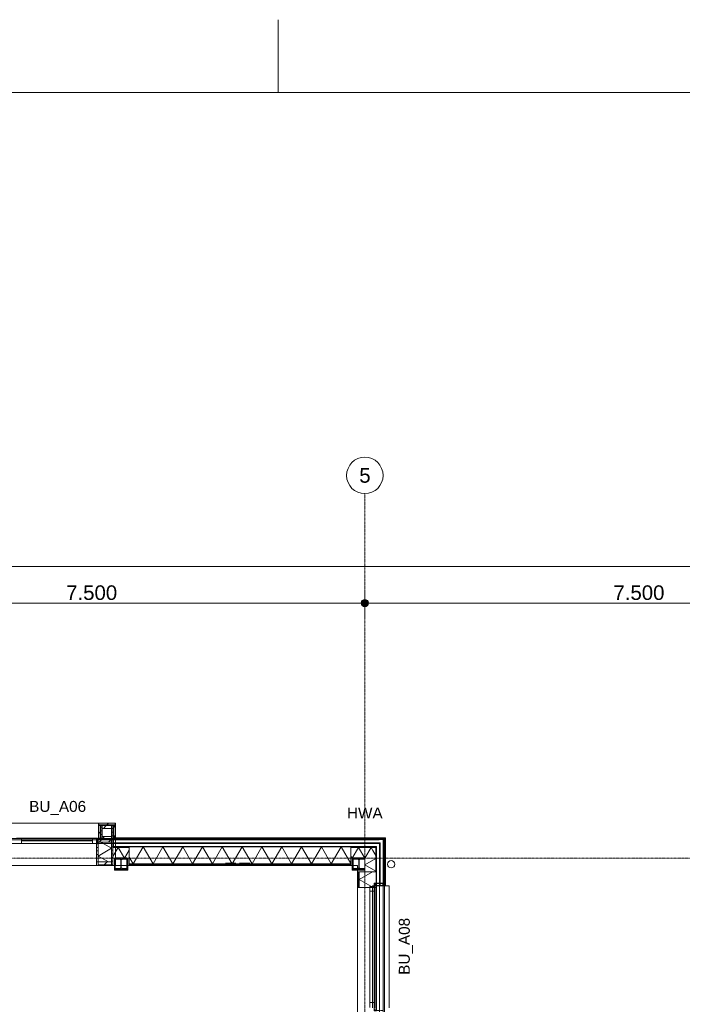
# Model space of a CAD drawing. Extents: x 0 to 92550, y 0 to 59400.
# Tile 83 of 87: x 38509 to 47590, y 45898 to 59400. Entities that reach past the tile are written whole.
import ezdxf
from ezdxf.xclip import XClip

# ---------------------------------------------------------------- set-up
doc = ezdxf.new("R2010")
doc.units = 0
doc.header["$MEASUREMENT"] = 0
doc.header["$XCLIPFRAME"] = 0
for name, pattern in [('Streep-punt fijn', [1251.000023, 626.000023, -312.5, 0, -312.5]), ('Streeplijn ultrafijn', [117.37, 78.119999, -39.250001]), ('Wipeout_Contour', [100000, 0, -100000])]:
    doc.linetypes.add(name, pattern=pattern)
for name, color, linetype in [('ZZ 21 Buitenwand spouwblad baksteen', 7, 'Continuous'), ('ZZ 21 Buitenwand spouwblad hsb', 7, 'Continuous'), ('ZZ 21 Buitenwand spouwisolatie', 7, 'Continuous'), ('ZZ 28 HDC staalconstructies', 7, 'Continuous'), ('ZZ 31 Waterslagen', 7, 'Continuous'), ('ZZ 31 Zonwering', 7, 'Continuous'), ('ZZ 41 Buitenwandafwerking gevelhout', 7, 'Continuous'), ('ZZ 41 Buitenwandbekleding metaal', 7, 'Continuous'), ('ZZ 42 Aftimmerwerk algemeen', 7, 'Continuous'), ('ZZ 52 Hemelwaterafvoeren', 7, 'Continuous'), ('ZZ 72 Vaste inrichting', 7, 'Continuous'), ('ZZ A Stramien', 7, 'Continuous'), ('ZZ Info_tekst Algemeen', 7, 'Continuous'), ('ZZ Maatvoering 1_ 50_100', 7, 'Continuous'), ('ZZ Zone Gebruiksruimten', 7, 'Continuous')]:
    doc.layers.add(name, color=color, linetype=linetype)
doc.styles.add('GENERATED_STYLE_1', font='arial.ttf')
pattern_1 = [(45, (5738.87, 6500), (-63.63961, 63.63961), [])]
pattern_2 = [(45, (5738.87, 6500), (-159.099, 159.099), []), (45, (5685.83, 6553.03), (-159.099, 159.099), [])]

# ---------------------------------------------------------------- blocks, each defined once
blk = doc.blocks.new('*X45')
at = {"layer": 'ZZ 21 Buitenwand spouwblad hsb', "color": 7, "linetype": 'Continuous', "lineweight": 5, "ltscale": 0.01}
for p in [(43344, 47716), (43355, 47498)]:
    blk.add_line(p, (43161, 47610), dxfattribs=at)
blk = doc.blocks.new('*X159')
at = {"layer": 'ZZ 21 Buitenwand spouwblad hsb', "color": 7, "linetype": 'Continuous', "lineweight": 5, "ltscale": 0.01}
for p, q in [((40201, 48057), (40065, 47822)), ((40201, 48057), (40337, 47822)), ((40472, 48057), (40337, 47822)), ((40472, 48057), (40608, 47822)), ((40744, 48057), (40608, 47822)), ((40744, 48057), (40879, 47822)), ((41015, 48057), (40879, 47822)), ((41015, 48057), (41151, 47822)), ((41286, 48057), (41151, 47822)), ((41286, 48057), (41422, 47822)), ((41558, 48057), (41422, 47822)), ((41558, 48057), (41693, 47822)), ((41829, 48057), (41693, 47822)), ((41829, 48057), (41965, 47822)), ((42100, 48057), (41965, 47822)), ((42100, 48057), (42236, 47822)), ((42372, 48057), (42236, 47822)), ((42372, 48057), (42507, 47822)), ((42643, 48057), (42507, 47822)), ((42643, 48057), (42779, 47822)), ((42914, 48057), (42779, 47822)), ((42914, 48057), (43047, 47828)), ((40011, 47916), (40065, 47822))]:
    blk.add_line(p, q, dxfattribs=at)
blk = doc.blocks.new('*X178')
at = {"layer": 'ZZ 21 Buitenwand spouwisolatie', "color": 7, "linetype": 'Continuous', "lineweight": 5, "ltscale": 0.01}
for p, q in [((39860, 48050), (39787, 47923)), ((39860, 48050), (39947, 47900)), ((40011, 48011), (39947, 47900))]:
    blk.add_line(p, q, dxfattribs=at)
blk = doc.blocks.new('*X179')
at = {"layer": 'ZZ 21 Buitenwand spouwisolatie', "color": 7, "linetype": 'Continuous', "lineweight": 5, "ltscale": 0.01}
blk.add_line((43348, 48009), (43389, 47938), dxfattribs=at)
blk = doc.blocks.new('*X180')
at = {"layer": 'ZZ 21 Buitenwand spouwisolatie', "color": 7, "linetype": 'Continuous', "lineweight": 5, "ltscale": 0.01}
for p, q in [((43151, 48050), (43065, 47900)), ((43151, 48050), (43238, 47900)), ((43324, 48050), (43238, 47900)), ((43324, 48050), (43348, 48009)), ((43047, 47931), (43065, 47900))]:
    blk.add_line(p, q, dxfattribs=at)
blk = doc.blocks.new('*X181')
at = {"layer": 'ZZ 21 Buitenwand spouwisolatie', "color": 7, "linetype": 'Continuous', "lineweight": 5, "ltscale": 0.01}
for p, q in [((43389, 47896), (43239, 47809)), ((43389, 47723), (43239, 47809)), ((43389, 47896), (43382, 47900)), ((43389, 47723), (43377, 47716))]:
    blk.add_line(p, q, dxfattribs=at)
blk = doc.blocks.new('*X203')
at = {"layer": 'ZZ 41 Buitenwandbekleding metaal', "color": 7, "linetype": 'Continuous', "lineweight": 5, "ltscale": 0.01}
for p, q in [((39621, 48122), (39769, 48037)), ((39585, 47931), (39769, 48037)), ((39585, 47931), (39724, 47851))]:
    blk.add_line(p, q, dxfattribs=at)
blk = doc.blocks.new('Drawing_1_1', base_point=(5739, 6500))
at = {"layer": 'ZZ 21 Buitenwand spouwblad hsb', "linetype": 'Continuous', "lineweight": 0, "true_color": 0x000000}
h = blk.add_hatch(dxfattribs=at)
h.set_pattern_fill('325_Hout_plaatmateriaal__BC', color=18, style=0, pattern_type=2)
h.set_pattern_definition([(270, (5738.867, 6500), (50, 0), [])])
h.paths.add_polyline_path([(40011, 47813), (43047, 47813), (43047, 47822), (40011, 47822)])
h = blk.add_hatch(dxfattribs=at)
h.set_pattern_fill('930_Lijnen_vert_200_0001', color=18, style=0, pattern_type=2)
h.set_pattern_definition([(270, (5738.87, 6500), (200, 0), [])])
h.paths.add_polyline_path([(40011, 47800), (43047, 47800), (43047, 47813), (40011, 47813)])
h = blk.add_hatch(dxfattribs=at)
h.set_pattern_fill('930_Lijnen_vert_200_0001', color=18, style=0, pattern_type=2)
h.set_pattern_definition([(180, (5738.87, 6500), (0, 200), [])])
h.paths.add_polyline_path([(43139, 47716), (43139, 47498), (43152, 47498), (43152, 47716)])
h = blk.add_hatch(dxfattribs=at)
h.set_pattern_fill('325_Hout_plaatmateriaal__BC', color=18, style=0, pattern_type=2)
h.set_pattern_definition([(180, (5738.867, 6500), (0, 50), [])])
h.paths.add_polyline_path([(43152, 47498), (43161, 47498), (43161, 47716), (43152, 47716)])
at = {"layer": 'ZZ 28 HDC staalconstructies', "linetype": 'Continuous', "lineweight": 0, "true_color": 0x000000}
h = blk.add_hatch(dxfattribs=at)
h.set_pattern_fill('515_Staal_0001', color=18, style=0, pattern_type=2)
h.set_pattern_definition([(315, (39818.87, 47748), (159.1, 159.1), []), (315, (39765.83, 47694.97), (159.1, 159.1), [])])
h.paths.add_polyline_path([(39979, 47748), (39979, 47757), (39917, 47757, -0.414214), (39902, 47772), (39902, 47876, -0.414214), (39917, 47891), (39979, 47891), (39979, 47900), (39819, 47900), (39819, 47891), (39881, 47891, -0.414214), (39896, 47876), (39896, 47772, -0.414214), (39881, 47757), (39819, 47757), (39819, 47748)])
h = blk.add_hatch(dxfattribs=at)
h.set_pattern_fill('515_Staal_0001', color=18, style=0, pattern_type=2)
h.set_pattern_definition(pattern_2)
h.paths.add_polyline_path([(41329, 47830), (41329, 47818), (41471, 47818), (41471, 47830)])
h = blk.add_hatch(dxfattribs=at)
h.set_pattern_fill('515_Staal_0001', color=18, style=0, pattern_type=2)
h.set_pattern_definition(pattern_2)
h.paths.add_polyline_path([(41521, 47830), (41521, 47818), (41662, 47818), (41662, 47830)])
h = blk.add_hatch(dxfattribs=at)
h.set_pattern_fill('515_Staal_0001', color=18, style=0, pattern_type=2)
h.set_pattern_definition([(315, (43078.87, 47748), (159.1, 159.1), []), (315, (43025.83, 47694.97), (159.1, 159.1), [])])
h.paths.add_polyline_path([(43239, 47748), (43239, 47757), (43177, 47757, -0.414214), (43162, 47772), (43162, 47876, -0.414214), (43177, 47891), (43239, 47891), (43239, 47900), (43079, 47900), (43079, 47891), (43141, 47891, -0.414214), (43156, 47876), (43156, 47772, -0.414214), (43141, 47757), (43079, 47757), (43079, 47748)])
at = {"layer": 'ZZ 41 Buitenwandbekleding metaal', "linetype": 'Continuous', "lineweight": 0, "true_color": 0x000000}
h = blk.add_hatch(dxfattribs=at)
h.set_pattern_fill('310_Naaldhout__01__0001', color=18, style=0, pattern_type=2)
h.set_pattern_definition(pattern_1)
h.paths.add_polyline_path([(39589, 48380), (39589, 48358), (39787, 48358), (39819, 48358), (39819, 48380)])
h = blk.add_hatch(dxfattribs=at)
h.set_pattern_fill('310_Naaldhout__01__0001', color=18, style=0, pattern_type=2)
h.set_pattern_definition(pattern_1)
h.paths.add_polyline_path([(39769, 48310), (39769, 48348), (39639, 48348), (39639, 48310)])
h = blk.add_hatch(dxfattribs=at)
h.set_pattern_fill('310_Naaldhout__01__0001', color=18, style=0, pattern_type=2)
h.set_pattern_definition(pattern_1)
h.paths.add_polyline_path([(39769, 47812), (39769, 47850), (39585, 47850), (39585, 47812)])
h = blk.add_hatch(dxfattribs=at)
h.set_pattern_fill('930_Lijnen_vert_200_0001', color=18, style=0, pattern_type=2)
h.set_pattern_definition([(90, (39786.87, 47800), (200, 0), [])])
h.paths.add_polyline_path([(39787, 47812), (39769, 47812), (39585, 47812), (39585, 47800), (39787, 47800)])
at = {"layer": 'ZZ 42 Aftimmerwerk algemeen', "linetype": 'Continuous', "lineweight": 0, "true_color": 0x7f7f7f}
for points in [[(39819, 47748), (39819, 47900), (39807, 47900), (39807, 47748)], [(39991, 47748), (39991, 47900), (39979, 47900), (39979, 47748)], [(43079, 47748), (43079, 47900), (43067, 47900), (43067, 47748)], [(39819, 47748), (39807, 47736), (39819, 47736)], [(39807, 47748), (39807, 47736), (39819, 47748)], [(39979, 47748), (39819, 47748), (39819, 47736), (39979, 47736)], [(39979, 47748), (39991, 47736), (39991, 47748)], [(39979, 47736), (39991, 47736), (39979, 47748)], [(43079, 47748), (43067, 47736), (43079, 47736)], [(43067, 47748), (43067, 47736), (43079, 47748)], [(43079, 47736), (43239, 47736), (43239, 47748), (43079, 47748)]]:
    blk.add_hatch(color=8, dxfattribs=at).paths.add_polyline_path(points)
at = {"layer": 'ZZ Maatvoering 1_ 50_100', "linetype": 'Continuous', "lineweight": 0, "true_color": 0x000000}
blk.add_hatch(color=18, dxfattribs=at).paths.add_polyline_path([(43189, 51400), (43193, 51381), (43204, 51365), (43220, 51354), (43239, 51350), (43258, 51354), (43274, 51365), (43285, 51381), (43289, 51400), (43285, 51419), (43274, 51435), (43258, 51446), (43239, 51450), (43220, 51446), (43204, 51435), (43193, 51419)])
at = {"layer": 'ZZ 21 Buitenwand spouwblad hsb', "color": 7, "linetype": 'Continuous', "lineweight": 5, "ltscale": 0.01}
for p, q in [((38257, 47800), (39787, 47800)), ((43139, 45872), (43139, 47498))]:
    blk.add_line(p, q, dxfattribs=at)
at = {"layer": 'ZZ 21 Buitenwand spouwblad hsb', "color": 7, "linetype": 'Continuous', "lineweight": 9, "ltscale": 0.01}
for p, q in [((39787, 47822), (39787, 47813)), ((39787, 47822), (39787, 47813)), ((39787, 47813), (39787, 47800)), ((39787, 47813), (39787, 47800)), ((40011, 47822), (43047, 47822)), ((40011, 47813), (43047, 47813)), ((43152, 47716), (43152, 47498)), ((43161, 47716), (43161, 47498)), ((43365, 47498), (43365, 47561)), ((43152, 47498), (43139, 47498)), ((43152, 47498), (43139, 47498)), ((43161, 47498), (43152, 47498)), ((43161, 47498), (43152, 47498)), ((43365, 47498), (43161, 47498))]:
    blk.add_line(p, q, dxfattribs=at)
at = {"layer": 'ZZ 21 Buitenwand spouwblad hsb', "color": 7, "linetype": 'Continuous', "lineweight": 9, "ltscale": 0.01, "flags": 128}
for points in [[(40011, 47822), (40011, 47813)], [(40011, 47813), (40011, 47800)], [(40011, 47800), (43047, 47800)], [(43047, 47822), (43047, 47813)], [(43047, 47813), (43047, 47800)], [(43139, 47716), (43139, 47498)], [(43152, 47716), (43139, 47716)], [(43161, 47716), (43152, 47716)]]:
    blk.add_lwpolyline(points, dxfattribs=at)
at = {"layer": 'ZZ 21 Buitenwand spouwisolatie', "color": 7, "linetype": 'Continuous', "lineweight": 9, "ltscale": 0.01, "flags": 128}
for points in [[(39787, 47900), (40011, 47900)], [(43047, 47900), (43239, 47900)], [(43239, 47900), (43239, 47716)]]:
    blk.add_lwpolyline(points, dxfattribs=at)
at = {"layer": 'ZZ 28 HDC staalconstructies', "color": 7, "linetype": 'Continuous', "lineweight": 25, "ltscale": 0.01}
for p, q in [((41329, 47830), (41329, 47818)), ((41471, 47830), (41329, 47830)), ((41471, 47818), (41329, 47818)), ((41471, 47830), (41471, 47818)), ((41521, 47830), (41521, 47818)), ((41662, 47830), (41521, 47830)), ((41662, 47818), (41521, 47818)), ((41662, 47830), (41662, 47818))]:
    blk.add_line(p, q, dxfattribs=at)
at = {"layer": 'ZZ 28 HDC staalconstructies', "color": 7, "linetype": 'Continuous', "lineweight": 25, "ltscale": 0.01, "flags": 128}
for points in [[(39979, 47748), (39979, 47757), (39917, 47757, -0.414214), (39902, 47772), (39902, 47876, -0.414214), (39917, 47891), (39979, 47891), (39979, 47900), (39819, 47900), (39819, 47891), (39881, 47891, -0.414214), (39896, 47876), (39896, 47772, -0.414214), (39881, 47757), (39819, 47757), (39819, 47748)], [(43239, 47748), (43239, 47757), (43177, 47757, -0.414214), (43162, 47772), (43162, 47876, -0.414214), (43177, 47891), (43239, 47891), (43239, 47900), (43079, 47900), (43079, 47891), (43141, 47891, -0.414214), (43156, 47876), (43156, 47772, -0.414214), (43141, 47757), (43079, 47757), (43079, 47748)]]:
    blk.add_lwpolyline(points, format="xyb", close=True, dxfattribs=at)
at = {"layer": 'ZZ 31 Waterslagen', "color": 7, "linetype": 'Continuous', "lineweight": 9, "ltscale": 0.01}
blk.add_line((43344, 45850), (43344, 47520), dxfattribs=at)
at = {"layer": 'ZZ 41 Buitenwandafwerking gevelhout', "color": 7, "linetype": 'Continuous', "lineweight": 9, "ltscale": 0.01}
for p, q in [((43309, 47447), (43309, 47515)), ((43309, 45923), (43309, 47447)), ((43345, 45923), (43345, 47447)), ((43309, 45855), (43309, 45923))]:
    blk.add_line(p, q, dxfattribs=at)
at = {"layer": 'ZZ 41 Buitenwandbekleding metaal', "color": 7, "linetype": 'Continuous', "lineweight": 9, "ltscale": 0.01}
for p, q in [((38223, 48382), (39821, 48382)), ((38223, 47800), (39821, 47800))]:
    blk.add_line(p, q, dxfattribs=at)
at = {"layer": 'ZZ 41 Buitenwandbekleding metaal', "color": 7, "linetype": 'Continuous', "lineweight": 9, "ltscale": 0.01, "flags": 128}
for points in [[(39787, 48358), (39589, 48358)], [(39819, 48358), (39787, 48358)], [(39797, 48348), (39819, 48348)], [(39819, 48348), (39819, 48358)], [(39769, 47850), (39769, 47812), (39585, 47812), (39585, 47850)], [(39787, 47812), (39787, 47800), (39585, 47800)], [(39585, 47812), (39585, 47800)], [(39787, 47812), (39769, 47812)]]:
    blk.add_lwpolyline(points, dxfattribs=at)
at = {"layer": 'ZZ 41 Buitenwandbekleding metaal', "color": 7, "linetype": 'Continuous', "lineweight": 5, "ltscale": 0.01, "flags": 128}
for points in [[(39611, 48348), (39621, 48348)], [(39787, 48358), (39787, 48348)], [(39787, 48348), (39797, 48348)]]:
    blk.add_lwpolyline(points, dxfattribs=at)
at = {"layer": 'ZZ 41 Buitenwandbekleding metaal', "color": 7, "linetype": 'Continuous', "lineweight": 9, "ltscale": 0.01, "flags": 128}
blk.add_lwpolyline([(39769, 48310), (39639, 48310), (39639, 48348), (39769, 48348)], close=True, dxfattribs=at)
at = {"layer": 'ZZ 42 Aftimmerwerk algemeen', "color": 7, "linetype": 'Continuous', "lineweight": 9, "ltscale": 0.01, "flags": 128}
for points in [[(39807, 47900), (39807, 47736)], [(39807, 47900), (39819, 47900)], [(39819, 47748), (39819, 47900)], [(39991, 47900), (39979, 47900)], [(39979, 47900), (39979, 47748)], [(39991, 47748), (39991, 47900)], [(43067, 47900), (43067, 47736)], [(43067, 47900), (43079, 47900)], [(43079, 47748), (43079, 47900)], [(39807, 47736), (39819, 47736)], [(39979, 47748), (39819, 47748)], [(39819, 47736), (39991, 47736)], [(39991, 47736), (39991, 47748)], [(43067, 47736), (43079, 47736)], [(43239, 47748), (43079, 47748)], [(43079, 47736), (43239, 47736)], [(43239, 47736), (43239, 47748)]]:
    blk.add_lwpolyline(points, dxfattribs=at)
at = {"layer": 'ZZ A Stramien', "color": 7, "linetype": 'Continuous', "lineweight": 9, "ltscale": 0.01}
blk.add_circle((43239, 53150), 250, dxfattribs=at)
at = {"layer": 'ZZ A Stramien', "color": 7, "linetype": 'Streep-punt fijn', "lineweight": 9, "ltscale": 0.01}
blk.add_point((43239, 52900), dxfattribs=at)
blk.add_point((43239, 52900), dxfattribs=at)
blk.add_point((43239, 52900), dxfattribs=at)
at = {"layer": 'ZZ Maatvoering 1_ 50_100', "color": 7, "linetype": 'Continuous', "lineweight": 5, "ltscale": 0.01}
for p, q in [((10339, 51900), (59689, 51900)), ((43239, 51450), (43239, 51587)), ((35789, 51400), (43189, 51400)), ((43239, 51212), (43239, 51350)), ((43289, 51400), (50689, 51400))]:
    blk.add_line(p, q, dxfattribs=at)
blk.add_circle((43239, 51400), 50, dxfattribs=at)
at = {"layer": 'ZZ Zone Gebruiksruimten', "color": 255, "linetype": 'Continuous', "lineweight": 0, "ltscale": 0.01, "flags": 128}
blk.add_lwpolyline([(34589, 38450), (43139, 38450), (43139, 47800), (34589, 47800)], close=True, dxfattribs=at)
at = {"layer": 'ZZ 72 Vaste inrichting', "color": 7, "linetype": 'Continuous', "lineweight": 25, "ltscale": 0.01}
blk.add_blockref('*X45', (0, 0), dxfattribs=at)
at = {"layer": 'ZZ 41 Buitenwandafwerking gevelhout', "color": 7, "linetype": 'Continuous', "lineweight": 5, "insert": (38639, 48493), "char_height": 150, "attachment_point": 7, "style": 'GENERATED_STYLE_1'}
blk.add_mtext('\\A1;{\\pql;\\fArial|b0|i0|c0|p0;\\W1.000000;BU_A06}', dxfattribs=at)
at = {"layer": 'ZZ 41 Buitenwandafwerking gevelhout', "color": 7, "linetype": 'Continuous', "lineweight": 5, "insert": (43705, 46302), "char_height": 150, "attachment_point": 1, "rotation": 90, "style": 'GENERATED_STYLE_1'}
blk.add_mtext('\\A1;{\\pql;\\fArial|b0|i0|c0|p0;\\W1.000000;BU_A08}', dxfattribs=at)
at = {"layer": 'ZZ A Stramien', "color": 7, "linetype": 'Continuous', "lineweight": 5, "insert": (43163, 53250), "char_height": 200, "attachment_point": 1, "style": 'GENERATED_STYLE_1'}
blk.add_mtext('\\A1;{\\pql;\\pt0;\\fArial|b0|i0|c0|p0;\\W1.000000;5}', dxfattribs=at)
at = {"layer": 'ZZ Info_tekst Algemeen', "color": 7, "linetype": 'Continuous', "lineweight": 5, "insert": (43239, 48521), "char_height": 150, "attachment_point": 5, "style": 'GENERATED_STYLE_1'}
blk.add_mtext('\\A1;{\\pqc;\\fArial|b0|i0|c0|p0;\\W1.000000;HWA}', dxfattribs=at)
at = {"layer": 'ZZ Maatvoering 1_ 50_100', "color": 7, "linetype": 'Continuous', "lineweight": 5, "char_height": 200, "width": 686.38, "attachment_point": 7, "style": 'GENERATED_STYLE_1'}
for insert in [(39146, 51440), (46646, 51440)]:
    blk.add_mtext('\\A1;{\\pql;\\fArial|b0|i0|c0|p0;\\W1.000000;7.500}', dxfattribs=dict(at, insert=insert))
at = {"color": 254, "linetype": 'Wipeout_Contour', "lineweight": 0, "ltscale": 246601.734174}
blk.add_wipeout([(33049, 48171), (33049, 48151), (43490, 48151), (43490, 48171)], dxfattribs=at).dxf.layer = 'ZZ 21 Buitenwand spouwblad baksteen'
at = {"color": 254, "linetype": 'Wipeout_Contour', "lineweight": 0, "ltscale": 246425.060234}
blk.add_wipeout([(43440, 48151), (33049, 48151), (33049, 48101), (43440, 48101)], dxfattribs=at).dxf.layer = 'ZZ 21 Buitenwand spouwblad baksteen'
at = {"layer": 'ZZ 21 Buitenwand spouwblad hsb', "linetype": 'Continuous', "lineweight": 0, "true_color": 0x7f7f7f}
blk.add_hatch(color=8, dxfattribs=at).paths.add_polyline_path([(43047, 48061), (40011, 48061), (40011, 48057), (43047, 48057)])
at = {"layer": 'ZZ 41 Buitenwandbekleding metaal', "linetype": 'Continuous', "lineweight": 0, "true_color": 0x000000}
h = blk.add_hatch(dxfattribs=at)
h.set_pattern_fill('505_Aluminium_0001', color=18, style=0, pattern_type=2)
h.set_pattern_definition([(315, (39586.87, 48382), (176.78, 176.78), []), (315, (39551.5, 48346.64), (176.78, 176.78), []), (315, (39516.16, 48311.3), (176.78, 176.78), [])])
h.paths.add_polyline_path([(39821, 48192), (39821, 48382), (39587, 48382), (39587, 48162), (39560, 48162), (39560, 48160), (39585, 48160), (39589, 48160), (39589, 48175), (39589, 48348), (39589, 48358), (39589, 48380), (39819, 48380), (39819, 48358), (39819, 48348), (39819, 48209), (39819, 48194), (39793, 48194), (39793, 48200), (39801, 48200), (39801, 48202), (39791, 48202), (39791, 48192)])
h = blk.add_hatch(dxfattribs=at)
h.set_pattern_fill('310_Naaldhout__01__0001', color=18, style=0, pattern_type=2)
h.set_pattern_definition(pattern_1)
h.paths.add_polyline_path([(39611, 48175), (39611, 48348), (39589, 48348), (39589, 48175)])
h = blk.add_hatch(dxfattribs=at)
h.set_pattern_fill('325_Hout_plaatmateriaal__BC', color=18, style=0, pattern_type=2)
h.set_pattern_definition([(5e-08, (39620.867, 48175), (-4e-08, 50), [])])
h.paths.add_polyline_path([(39639, 48310), (39639, 48348), (39621, 48348), (39621, 48175), (39621, 48160), (39639, 48160), (39639, 48198)])
h = blk.add_hatch(dxfattribs=at)
h.set_pattern_fill('325_Hout_plaatmateriaal__BC', color=18, style=0, pattern_type=2)
h.set_pattern_definition([(180, (39786.867, 48209), (5e-08, 50), [])])
h.paths.add_polyline_path([(39787, 47812), (39787, 48209), (39787, 48348), (39769, 48348), (39769, 48310), (39769, 48198), (39769, 48160), (39769, 48122), (39769, 47850), (39769, 47812)])
h = blk.add_hatch(dxfattribs=at)
h.set_pattern_fill('310_Naaldhout__01__0001', color=18, style=0, pattern_type=2)
h.set_pattern_definition(pattern_1)
h.paths.add_polyline_path([(39819, 48348), (39797, 48348), (39797, 48209), (39819, 48209)])
h = blk.add_hatch(dxfattribs=at)
h.set_pattern_fill('325_Hout_plaatmateriaal__BC', color=18, style=0, pattern_type=2)
h.set_pattern_definition([(360, (39559.867, 47800), (7e-07, 50), [])])
h.paths.add_polyline_path([(39585, 47812), (39585, 47850), (39585, 48122), (39585, 48160), (39560, 48160), (39560, 47800), (39585, 47800)])
h = blk.add_hatch(dxfattribs=at)
h.set_pattern_fill('310_Naaldhout__01__0001', color=18, style=0, pattern_type=2)
h.set_pattern_definition(pattern_1)
h.paths.add_polyline_path([(39639, 48160), (39621, 48160), (39589, 48160), (39585, 48160), (39585, 48122), (39769, 48122), (39769, 48160)])
h = blk.add_hatch(dxfattribs=at)
h.set_pattern_fill('310_Naaldhout__01__0001', color=18, style=0, pattern_type=2)
h.set_pattern_definition(pattern_1)
h.paths.add_polyline_path([(39769, 48160), (39769, 48198), (39639, 48198), (39639, 48160)])
at = {"layer": 'ZZ 21 Buitenwand spouwblad baksteen', "color": 7, "linetype": 'Continuous', "lineweight": 15, "ltscale": 0.01}
for p, q in [((43440, 48151), (33049, 48151)), ((43490, 48151), (43440, 48151))]:
    blk.add_line(p, q, dxfattribs=at)
at = {"layer": 'ZZ 21 Buitenwand spouwblad baksteen', "color": 7, "linetype": 'Continuous', "lineweight": 15, "ltscale": 0.01, "flags": 128}
for points in [[(43490, 48171), (33049, 48171)], [(33119, 48101), (43440, 48101)]]:
    blk.add_lwpolyline(points, dxfattribs=at)
at = {"layer": 'ZZ 21 Buitenwand spouwblad hsb', "color": 7, "linetype": 'Continuous', "lineweight": 9, "ltscale": 0.01}
for p, q in [((39787, 48061), (39787, 48057)), ((39787, 48061), (39787, 48057)), ((39787, 48057), (39787, 47822)), ((39787, 48057), (39787, 47822)), ((43047, 48057), (40011, 48057))]:
    blk.add_line(p, q, dxfattribs=at)
at = {"layer": 'ZZ 21 Buitenwand spouwblad hsb', "color": 7, "linetype": 'Continuous', "lineweight": 9, "ltscale": 0.01, "flags": 128}
for points in [[(43047, 48061), (40011, 48061)], [(40011, 48061), (40011, 48057)], [(40011, 48057), (40011, 47822)], [(43047, 48061), (43047, 48057)], [(43047, 48057), (43047, 47822)]]:
    blk.add_lwpolyline(points, dxfattribs=at)
at = {"layer": 'ZZ 21 Buitenwand spouwisolatie', "color": 7, "linetype": 'Continuous', "lineweight": 9, "ltscale": 0.01, "flags": 128}
for points in [[(40011, 48050), (39787, 48050)], [(39787, 48050), (39787, 47900)], [(40011, 47900), (40011, 48050)], [(43047, 48050), (43047, 47900)]]:
    blk.add_lwpolyline(points, dxfattribs=at)
at = {"layer": 'ZZ 41 Buitenwandafwerking gevelhout', "color": 7, "linetype": 'Continuous', "lineweight": 9, "ltscale": 0.01}
for p, q in [((38467, 48176), (38535, 48176)), ((38535, 48104), (38467, 48104)), ((38535, 48176), (38535, 48104)), ((38535, 48176), (39509, 48176)), ((39509, 48140), (38535, 48140)), ((39509, 48104), (38535, 48104)), ((39509, 48104), (39509, 48176)), ((39509, 48176), (39577, 48176)), ((39577, 48104), (39509, 48104)), ((39577, 48176), (39577, 48104))]:
    blk.add_line(p, q, dxfattribs=at)
at = {"layer": 'ZZ 41 Buitenwandafwerking gevelhout', "color": 7, "linetype": 'Continuous', "lineweight": 5, "ltscale": 0.01}
for p, q in [((39797, 48182), (39797, 48176)), ((39797, 48182), (39797, 48176)), ((39797, 48176), (39797, 48161)), ((39797, 48176), (39797, 48161)), ((39797, 48161), (39797, 48111)), ((39797, 48161), (39797, 48111)), ((39797, 48111), (39797, 48104)), ((39797, 48111), (39797, 48104)), ((39797, 48104), (39797, 48061)), ((39797, 48104), (39797, 48061))]:
    blk.add_line(p, q, dxfattribs=at)
at = {"layer": 'ZZ 41 Buitenwandbekleding metaal', "color": 7, "linetype": 'Continuous', "lineweight": 9, "ltscale": 0.01}
blk.add_line((39821, 47800), (39821, 48382), dxfattribs=at)
at = {"layer": 'ZZ 41 Buitenwandbekleding metaal', "color": 7, "linetype": 'Continuous', "lineweight": 9, "ltscale": 0.01, "flags": 128}
for points in [[(39560, 48160), (39560, 48162), (39587, 48162), (39587, 48382), (39821, 48382), (39821, 48192), (39791, 48192), (39791, 48202), (39801, 48202), (39801, 48200), (39793, 48200), (39793, 48194), (39819, 48194), (39819, 48209)], [(39819, 48358), (39819, 48380), (39589, 48380), (39589, 48358), (39589, 48348), (39589, 48175)], [(39589, 48348), (39611, 48348), (39611, 48175)], [(39621, 48175), (39621, 48348), (39639, 48348)], [(39769, 48348), (39787, 48348), (39787, 48209)], [(39797, 48209), (39797, 48348)], [(39819, 48209), (39819, 48348)], [(39639, 48310), (39639, 48198)], [(39769, 48198), (39769, 48310)], [(39787, 48209), (39787, 47812)], [(39819, 48209), (39797, 48209)], [(39589, 48160), (39585, 48160), (39560, 48160)], [(39585, 47800), (39560, 47800), (39560, 48160)], [(39585, 48122), (39585, 48160)], [(39589, 48175), (39589, 48160)], [(39611, 48175), (39589, 48175)], [(39589, 48160), (39621, 48160)], [(39621, 48160), (39621, 48175)], [(39621, 48160), (39639, 48160)], [(39769, 48160), (39769, 48122)]]:
    blk.add_lwpolyline(points, dxfattribs=at)
at = {"layer": 'ZZ 41 Buitenwandbekleding metaal', "color": 7, "linetype": 'Continuous', "lineweight": 5, "ltscale": 0.01, "flags": 128}
for points in [[(39797, 48209), (39787, 48209)], [(39621, 48175), (39611, 48175)]]:
    blk.add_lwpolyline(points, dxfattribs=at)
blk.add_lwpolyline([(39585, 48122), (39769, 48122), (39769, 47850), (39585, 47850)], close=True, dxfattribs=at)
at = {"layer": 'ZZ 41 Buitenwandbekleding metaal', "color": 7, "linetype": 'Continuous', "lineweight": 9, "ltscale": 0.01, "flags": 128}
blk.add_lwpolyline([(39769, 48160), (39639, 48160), (39639, 48198), (39769, 48198)], close=True, dxfattribs=at)
at = {"layer": 'ZZ A Stramien', "color": 7, "linetype": 'Streep-punt fijn', "lineweight": 9, "ltscale": 0.01}
blk.add_line((43239, 6500), (43239, 52900), dxfattribs=at)
at = {"layer": 'ZZ 72 Vaste inrichting', "color": 7, "linetype": 'Continuous', "lineweight": 25, "ltscale": 0.01}
for name in ['*X203', '*X178', '*X159', '*X180']:
    blk.add_blockref(name, (0, 0), dxfattribs=at)
at = {"color": 254, "linetype": 'Wipeout_Contour', "lineweight": 0, "ltscale": 194694.730534}
blk.add_wipeout([(43490, 48171), (43490, 48151), (43510, 48171)], dxfattribs=at).dxf.layer = 'ZZ 21 Buitenwand spouwblad baksteen'
at = {"color": 254, "linetype": 'Wipeout_Contour', "lineweight": 0, "ltscale": 194547.516486}
blk.add_wipeout([(43440, 48101), (43490, 48151), (43440, 48151)], dxfattribs=at).dxf.layer = 'ZZ 21 Buitenwand spouwblad baksteen'
at = {"color": 254, "linetype": 'Wipeout_Contour', "lineweight": 0, "ltscale": 243546.047719}
blk.add_wipeout([(43490, 48151), (43490, 36653), (43510, 36653), (43510, 48151)], dxfattribs=at).dxf.layer = 'ZZ 21 Buitenwand spouwblad baksteen'
at = {"layer": 'ZZ 31 Waterslagen', "color": 7, "linetype": 'Continuous', "lineweight": 9, "ltscale": 0.01}
blk.add_line((43574, 45850), (43574, 47520), dxfattribs=at)
at = {"color": 254, "linetype": 'Wipeout_Contour', "lineweight": 0, "ltscale": 194691.881691}
blk.add_wipeout([(43490, 48151), (43510, 48151), (43510, 48171)], dxfattribs=at).dxf.layer = 'ZZ 21 Buitenwand spouwblad baksteen'
at = {"color": 254, "linetype": 'Wipeout_Contour', "lineweight": 0, "ltscale": 243435.897803}
blk.add_wipeout([(43440, 48101), (43440, 36703), (43490, 36703), (43490, 48101)], dxfattribs=at).dxf.layer = 'ZZ 21 Buitenwand spouwblad baksteen'
at = {"layer": 'ZZ 21 Buitenwand spouwblad hsb', "linetype": 'Continuous', "lineweight": 0, "true_color": 0x7f7f7f}
blk.add_hatch(color=8, dxfattribs=at).paths.add_polyline_path([(43396, 47716), (43396, 47561), (43400, 47561), (43400, 47716)])
at = {"layer": 'ZZ 21 Buitenwand spouwblad hsb', "color": 7, "linetype": 'Continuous', "lineweight": 9, "ltscale": 0.01}
for p, q in [((43396, 47561), (43396, 47716)), ((43400, 47561), (43365, 47561)), ((43396, 47498), (43161, 47498)), ((43400, 47498), (43396, 47498))]:
    blk.add_line(p, q, dxfattribs=at)
at = {"layer": 'ZZ 21 Buitenwand spouwblad hsb', "color": 255, "linetype": 'Continuous', "lineweight": 0, "ltscale": 0.01}
blk.add_line((43400, 45809), (43400, 47561), dxfattribs=at)
at = {"layer": 'ZZ 21 Buitenwand spouwblad hsb', "color": 7, "linetype": 'Continuous', "lineweight": 9, "ltscale": 0.01, "flags": 128}
for points in [[(43396, 47716), (43161, 47716)], [(43400, 47716), (43396, 47716)], [(43400, 47561), (43400, 47716)]]:
    blk.add_lwpolyline(points, dxfattribs=at)
blk.add_lwpolyline([(43400, 45809), (43365, 45809), (43365, 47561), (43400, 47561)], close=True, dxfattribs=at)
at = {"layer": 'ZZ 21 Buitenwand spouwisolatie', "color": 7, "linetype": 'Continuous', "lineweight": 9, "ltscale": 0.01, "flags": 128}
for points in [[(43389, 47716), (43389, 47900)], [(43389, 47716), (43239, 47716)]]:
    blk.add_lwpolyline(points, dxfattribs=at)
at = {"layer": 'ZZ 31 Waterslagen', "color": 7, "linetype": 'Continuous', "lineweight": 9, "ltscale": 0.01}
blk.add_line((43574, 47520), (43344, 47520), dxfattribs=at)
at = {"layer": 'ZZ 31 Zonwering', "color": 7, "linetype": 'Continuous', "lineweight": 9, "ltscale": 0.01}
for p, q in [((43381, 47558), (43491, 47558)), ((43381, 47525), (43381, 47558)), ((43488, 47555), (43384, 47555)), ((43384, 47555), (43384, 47528)), ((43488, 47528), (43488, 47555)), ((43491, 47558), (43491, 47525)), ((43426, 47525), (43381, 47525)), ((43384, 47528), (43426, 47528)), ((43426, 47528), (43426, 47525)), ((43446, 47525), (43446, 47528)), ((43446, 47528), (43488, 47528)), ((43491, 47525), (43446, 47525))]:
    blk.add_line(p, q, dxfattribs=at)
at = {"layer": 'ZZ 31 Zonwering', "color": 7, "linetype": 'Streeplijn ultrafijn', "lineweight": 5, "ltscale": 0.01, "flags": 128}
blk.add_lwpolyline([(43381, 47558), (43491, 47558), (43491, 45812), (43381, 45812)], close=True, dxfattribs=at)
at = {"layer": 'ZZ 41 Buitenwandafwerking gevelhout', "color": 7, "linetype": 'Continuous', "lineweight": 9, "ltscale": 0.01}
for p, q in [((43309, 47515), (43381, 47515)), ((43381, 47447), (43309, 47447)), ((43381, 47515), (43381, 47447)), ((43381, 47447), (43381, 45923)), ((43309, 45923), (43381, 45923)), ((43381, 45923), (43381, 45855))]:
    blk.add_line(p, q, dxfattribs=at)
at = {"layer": 'ZZ 41 Buitenwandafwerking gevelhout', "color": 7, "linetype": 'Continuous', "lineweight": 5, "ltscale": 0.01}
for p, q in [((43450, 47525), (43400, 47525)), ((43450, 47525), (43400, 47525)), ((43500, 47525), (43450, 47525)), ((43500, 47525), (43450, 47525)), ((43521, 47525), (43500, 47525)), ((43521, 47525), (43500, 47525))]:
    blk.add_line(p, q, dxfattribs=at)
at = {"layer": 'ZZ 52 Hemelwaterafvoeren', "color": 7, "linetype": 'Continuous', "lineweight": 9, "ltscale": 0.01, "flags": 128}
blk.add_lwpolyline([(43651, 47818, 1), (43551, 47818, 1)], format="xyb", close=True, dxfattribs=at)
at = {"layer": 'ZZ A Stramien', "color": 7, "linetype": 'Streep-punt fijn', "lineweight": 9, "ltscale": 0.01}
blk.add_line((8789, 47900), (61239, 47900), dxfattribs=at)
at = {"layer": 'ZZ 72 Vaste inrichting', "color": 7, "linetype": 'Continuous', "lineweight": 25, "ltscale": 0.01}
for name in ['*X179', '*X181']:
    blk.add_blockref(name, (0, 0), dxfattribs=at)
at = {"color": 254, "linetype": 'Wipeout_Contour', "lineweight": 0, "ltscale": 194542.510228}
blk.add_wipeout([(43440, 48101), (43490, 48101), (43490, 48151)], dxfattribs=at).dxf.layer = 'ZZ 21 Buitenwand spouwblad baksteen'
at = {"layer": 'ZZ 41 Buitenwandafwerking gevelhout', "linetype": 'Continuous', "lineweight": 0, "true_color": 0x000000}
h = blk.add_hatch(dxfattribs=at)
h.set_pattern_fill('310_Naaldhout__01__0001', color=18, style=0, pattern_type=2)
h.set_pattern_definition(pattern_1)
h.paths.add_polyline_path([(39797, 48161), (43500, 48161), (43500, 48182), (39797, 48182)])
h = blk.add_hatch(dxfattribs=at)
h.set_pattern_fill('310_Naaldhout__01__0001', color=18, style=0, pattern_type=2)
h.set_pattern_definition(pattern_1)
h.paths.add_polyline_path([(43500, 48182), (43500, 48161), (43521, 48182)])
h = blk.add_hatch(dxfattribs=at)
h.set_pattern_fill('310_Naaldhout__01__0001', color=18, style=0, pattern_type=2)
h.set_pattern_definition(pattern_1)
h.paths.add_polyline_path([(43500, 48161), (43521, 48161), (43521, 48182)])
h = blk.add_hatch(dxfattribs=at)
h.set_pattern_fill('310_Naaldhout__01__0001', color=18, style=0, pattern_type=2)
h.set_pattern_definition(pattern_1)
h.paths.add_polyline_path([(43500, 47525), (43521, 47525), (43521, 48161), (43500, 48161)])
at = {"layer": 'ZZ 21 Buitenwand spouwblad baksteen', "color": 7, "linetype": 'Continuous', "lineweight": 15, "ltscale": 0.01}
for p, q in [((43490, 48101), (43490, 48151)), ((43490, 36703), (43490, 48101))]:
    blk.add_line(p, q, dxfattribs=at)
at = {"layer": 'ZZ 21 Buitenwand spouwblad baksteen', "color": 7, "linetype": 'Continuous', "lineweight": 15, "ltscale": 0.01, "flags": 128}
for points in [[(43440, 48101), (43440, 36703)], [(43510, 48171), (43490, 48171)], [(43510, 36632), (43510, 48171)]]:
    blk.add_lwpolyline(points, dxfattribs=at)
at = {"layer": 'ZZ 21 Buitenwand spouwisolatie', "color": 7, "linetype": 'Continuous', "lineweight": 9, "ltscale": 0.01, "flags": 128}
for points in [[(43389, 48050), (43047, 48050)], [(43389, 48050), (43389, 47900)]]:
    blk.add_lwpolyline(points, dxfattribs=at)
at = {"layer": 'ZZ 41 Buitenwandafwerking gevelhout', "color": 7, "linetype": 'Continuous', "lineweight": 5, "ltscale": 0.01}
for p, q in [((43450, 48161), (39797, 48161)), ((43400, 48111), (39797, 48111)), ((43450, 48111), (43400, 48111)), ((43500, 48161), (43450, 48161)), ((43500, 48161), (43450, 48161)), ((43450, 48061), (43450, 48111)), ((43500, 48111), (43500, 48161)), ((43500, 47525), (43500, 48111)), ((43450, 47525), (43450, 48061))]:
    blk.add_line(p, q, dxfattribs=at)
at = {"layer": 'ZZ 41 Buitenwandafwerking gevelhout', "color": 7, "linetype": 'Continuous', "lineweight": 9, "ltscale": 0.01, "flags": 128}
for points in [[(43500, 48182), (39797, 48182)], [(43521, 47525), (43521, 48182)]]:
    blk.add_lwpolyline(points, dxfattribs=at)
at = {"layer": 'ZZ 41 Buitenwandafwerking gevelhout', "color": 7, "linetype": 'Continuous', "lineweight": 5, "ltscale": 0.01, "flags": 128}
for points in [[(43521, 48182), (43500, 48182)], [(39797, 48061), (43400, 48061)], [(43400, 48061), (43400, 47525)]]:
    blk.add_lwpolyline(points, dxfattribs=at)

msp = doc.modelspace()

# ---------------------------------------------------------------- linework, layer by layer
at = {"color": 7, "linetype": 'Continuous', "lineweight": 5, "ltscale": 0.01}
msp.add_line((42050, 59400), (42050, 58400), dxfattribs=at)

# ---------------------------------------------------------------- block references
at = {"color": 7, "linetype": 'Continuous', "lineweight": 25, "ltscale": 0.01}
ref = msp.add_blockref('Drawing_1_1', (5739, 6500), dxfattribs=at)
XClip(ref).set_block_clipping_path([(1000, 1000), (66950, 58400)])

# ---------------------------------------------------------------- next in the draw order: linework, layer by layer
at = {"color": 7, "linetype": 'Continuous', "lineweight": 15, "ltscale": 0.01, "flags": 128}
msp.add_lwpolyline([(1000, 58400), (83100, 58400), (83100, 1000), (1000, 1000)], close=True, dxfattribs=at)

doc.saveas('drawing.dxf')
